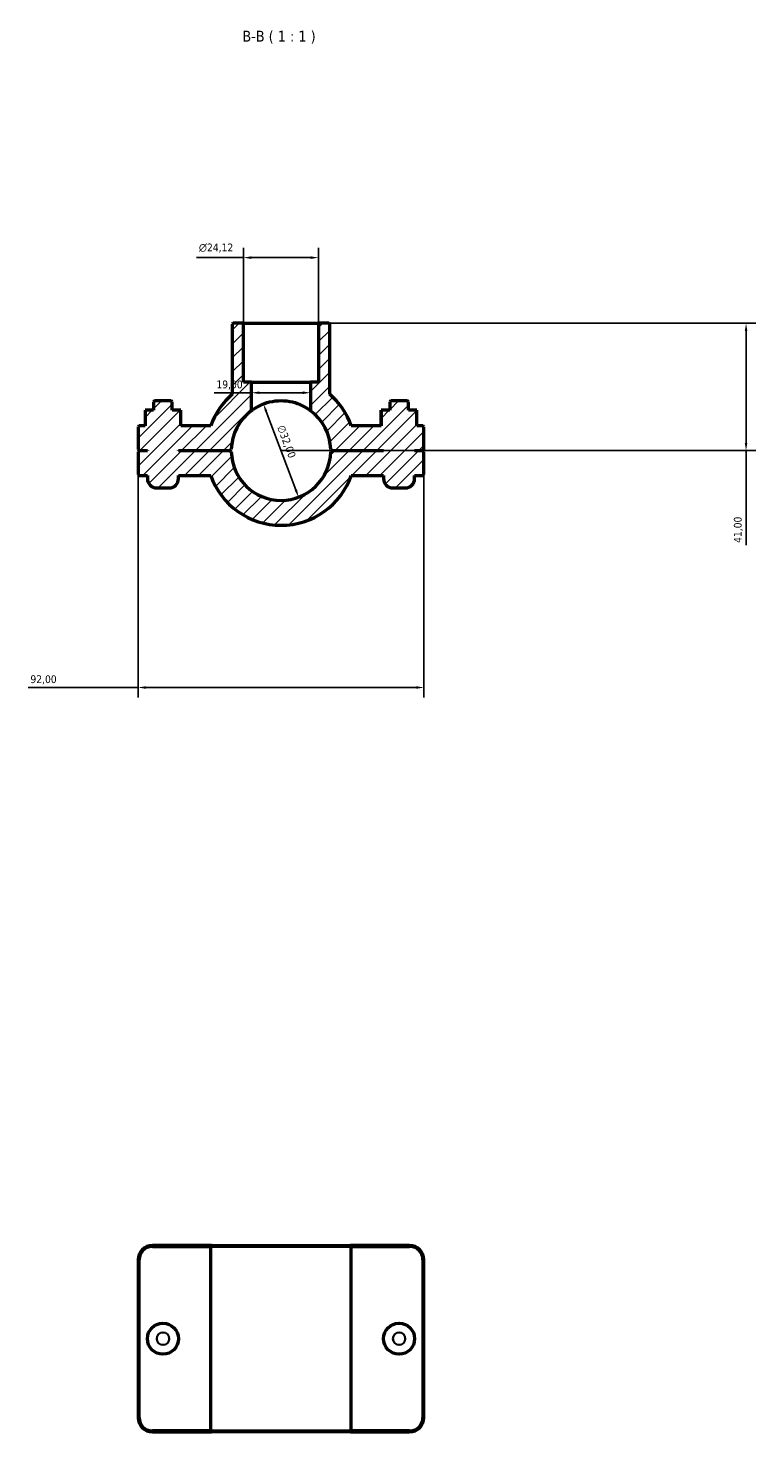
# Model space of a CAD drawing. Header units: millimetres. Extents: x 0 to 1137, y 0 to 1083.
# Tile 4 of 7: x 345 to 579, y 631 to 1083. Entities that reach past the tile are written whole.
import ezdxf

# ---------------------------------------------------------------- set-up
doc = ezdxf.new("R2010")
doc.units = ezdxf.units.MM
for name, color, linetype, lineweight in [('Dimension (ISO)', 7, 'Continuous', 25), ('Hatch (ISO)', 7, 'Continuous', 18), ('Symbol (ISO)', 7, 'Continuous', 25), ('Visible (ISO)', 7, 'Continuous', 50), ('Visible Narrow (ISO)', 7, 'Continuous', 35)]:
    doc.layers.add(name, color=color, linetype=linetype, lineweight=lineweight)
doc.styles.add('Label Text (ISO)', font='tahoma.ttf')
doc.styles.add('Note Text (ISO)', font='tahoma.ttf')
doc.dimstyles.new('Default (ISO)', dxfattribs={"dimtxt": 2.5, "dimasz": 2.5, "dimexe": 3.175, "dimexo": 0, "dimgap": 0.762, "dimtad": 1, "dimrnd": 1e-08, "dimzin": 0, "dimtxsty": 'Note Text (ISO)', "dimcen": 0.09, "dimdle": 10, "dimclrd": 256, "dimclre": 256, "dimclrt": 232, "dimazin": 0, "dimtfac": 1.40208, "dimtmove": 0, "dimatfit": 3, "dimfxl": 1, "dimtolj": 1, "dimtzin": 0, "dimlwd": -1, "dimlwe": -1, "dimarcsym": 0})

# ---------------------------------------------------------------- blocks, each defined once
blk = doc.blocks.new('*D11')
at = {"layer": 'Defpoints', "color": 0, "transparency": 16777216}
for p in [(420.88, 961.75), (432.18, 931.82)]:
    blk.add_point(p, dxfattribs=at)
at = {"layer": 'Dimension (ISO)', "transparency": 16777216}
blk.add_line((431.3, 934.16), (421.76, 959.42), dxfattribs=at)
blk.add_arc((426.53, 946.79), 16, 53.5764, 122.0501, dxfattribs=at)
for points in [[(422.15, 959.56), (421.37, 959.27), (420.88, 961.75)], [(431.69, 934.3), (430.91, 934.01), (432.18, 931.82)]]:
    blk.add_solid(points, dxfattribs=at)
at = {"layer": 'Dimension (ISO)', "color": 232, "true_color": 0xca0064, "transparency": 16777216, "insert": (427.56, 955.32), "char_height": 2.5, "attachment_point": 1, "rotation": 290.6804, "style": 'Note Text (ISO)'}
blk.add_mtext('\\A1;∅32,00', dxfattribs=at)
blk = doc.blocks.new('*D12')
at = {"layer": 'Defpoints', "color": 0, "transparency": 16777216}
for p in [(438.59, 987.79), (426.53, 946.79), (576.2, 946.79)]:
    blk.add_point(p, dxfattribs=at)
at = {"layer": 'Dimension (ISO)', "transparency": 16777216}
for p, q in [((438.59, 987.79), (579.38, 987.79)), ((576.2, 985.29), (576.2, 949.29)), ((426.53, 946.79), (579.38, 946.79)), ((576.2, 946.79), (576.2, 916.35))]:
    blk.add_line(p, q, dxfattribs=at)
for points in [[(575.78, 985.29), (576.62, 985.29), (576.2, 987.79)], [(575.78, 949.29), (576.62, 949.29), (576.2, 946.79)]]:
    blk.add_solid(points, dxfattribs=at)
at = {"layer": 'Dimension (ISO)', "color": 232, "true_color": 0xca0064, "transparency": 16777216, "insert": (572.27, 917.11), "char_height": 2.5, "attachment_point": 1, "rotation": 90, "style": 'Note Text (ISO)'}
blk.add_mtext('\\A1;41,00', dxfattribs=at)
blk = doc.blocks.new('*D13')
at = {"layer": 'Defpoints', "color": 0, "transparency": 16777216}
for p in [(380.53, 939.11), (472.53, 939.11), (380.53, 870.57)]:
    blk.add_point(p, dxfattribs=at)
at = {"layer": 'Dimension (ISO)', "transparency": 16777216}
for p, q in [((380.53, 939.11), (380.53, 867.39)), ((472.53, 939.11), (472.53, 867.39)), ((380.53, 870.57), (345.12, 870.57)), ((470.03, 870.57), (383.03, 870.57))]:
    blk.add_line(p, q, dxfattribs=at)
for points in [[(383.03, 870.98), (383.03, 870.15), (380.53, 870.57)], [(470.03, 870.98), (470.03, 870.15), (472.53, 870.57)]]:
    blk.add_solid(points, dxfattribs=at)
at = {"layer": 'Dimension (ISO)', "color": 232, "true_color": 0xca0064, "transparency": 16777216, "insert": (345.88, 874.5), "char_height": 2.5, "attachment_point": 1, "style": 'Note Text (ISO)'}
blk.add_mtext('\\A1;92,00', dxfattribs=at)
blk = doc.blocks.new('*D14')
at = {"layer": 'Defpoints', "color": 0, "transparency": 16777216}
for p in [(417.03, 965.43), (417.03, 965.43), (436.03, 965.43)]:
    blk.add_point(p, dxfattribs=at)
at = {"layer": 'Dimension (ISO)', "transparency": 16777216}
for p, q in [((417.03, 965.43), (404.98, 965.43)), ((433.53, 965.43), (419.53, 965.43))]:
    blk.add_line(p, q, dxfattribs=at)
for points in [[(419.53, 965.85), (419.53, 965.02), (417.03, 965.43)], [(433.53, 965.85), (433.53, 965.02), (436.03, 965.43)]]:
    blk.add_solid(points, dxfattribs=at)
at = {"layer": 'Dimension (ISO)', "color": 232, "true_color": 0xca0064, "transparency": 16777216, "insert": (405.74, 969.37), "char_height": 2.5, "attachment_point": 1, "style": 'Note Text (ISO)'}
blk.add_mtext('\\A1;19,00', dxfattribs=at)
blk = doc.blocks.new('*D15')
at = {"layer": 'Defpoints', "color": 0, "transparency": 16777216}
for p in [(414.47, 1008.91), (414.47, 987.79), (438.59, 987.79)]:
    blk.add_point(p, dxfattribs=at)
at = {"layer": 'Dimension (ISO)', "transparency": 16777216}
for p, q in [((414.47, 987.79), (414.47, 1012.08)), ((438.59, 987.79), (438.59, 1012.08)), ((414.47, 1008.91), (399.35, 1008.91)), ((436.09, 1008.91), (416.97, 1008.91))]:
    blk.add_line(p, q, dxfattribs=at)
for points in [[(416.97, 1009.32), (416.97, 1008.49), (414.47, 1008.91)], [(436.09, 1009.32), (436.09, 1008.49), (438.59, 1008.91)]]:
    blk.add_solid(points, dxfattribs=at)
at = {"layer": 'Dimension (ISO)', "color": 232, "true_color": 0xca0064, "transparency": 16777216, "insert": (400.11, 1013.43), "char_height": 2.5, "attachment_point": 1, "style": 'Note Text (ISO)'}
blk.add_mtext('\\A1;\\fAIGDT|b0|i0;\\H2.5000;\\ln\\fTahoma|b0|i0;\\H2.5000;24,12', dxfattribs=at)

msp = doc.modelspace()

# ---------------------------------------------------------------- hatches: boundary and pattern name
at = {"layer": 'Hatch (ISO)'}
h = msp.add_hatch(dxfattribs=at)
h.set_pattern_fill('ANSI31', color=256, scale=25.4, style=0)
h.set_pattern_definition([(45, (0, 0), (-2.245064, 2.245064), [])])
edge = h.paths.add_edge_path()
edge.add_line((417.031, 968.785), (414.473, 968.785))
edge.add_line((414.473, 968.785), (414.473, 987.785))
edge.add_line((414.473, 987.785), (411.175, 987.785))
edge.add_line((411.175, 987.785), (410.855, 987.465))
edge.add_line((410.855, 987.465), (410.855, 964.958))
edge.add_ellipse((426.531, 946.785), major_axis=(-15.676, 18.173), ratio=1, start_angle=0, end_angle=29.74784)
edge.add_line((403.904, 954.785), (394.287, 954.785))
edge.add_line((394.287, 954.785), (394.287, 959.785))
edge.add_line((394.287, 959.785), (391.531, 959.785))
edge.add_line((391.531, 959.785), (391.531, 962.465))
edge.add_line((391.531, 962.465), (391.211, 962.785))
edge.add_line((391.211, 962.785), (385.851, 962.785))
edge.add_line((385.851, 962.785), (385.531, 962.465))
edge.add_line((385.531, 962.465), (385.531, 959.785))
edge.add_line((385.531, 959.785), (382.775, 959.785))
edge.add_line((382.775, 959.785), (382.775, 954.785))
edge.add_line((382.775, 954.785), (380.851, 954.785))
edge.add_line((380.851, 954.785), (380.531, 954.465))
edge.add_line((380.531, 954.465), (380.531, 947.155))
edge.add_line((380.531, 947.155), (380.851, 946.835))
edge.add_line((380.851, 946.835), (383.531, 946.835))
edge.add_line((383.531, 946.835), (383.531, 946.735))
edge.add_line((383.531, 946.735), (380.851, 946.735))
edge.add_line((380.851, 946.735), (380.531, 946.415))
edge.add_line((380.531, 946.415), (380.531, 939.105))
edge.add_line((380.531, 939.105), (380.851, 938.785))
edge.add_line((380.851, 938.785), (383.531, 938.785))
edge.add_line((383.531, 938.785), (383.531, 937.785))
edge.add_ellipse((386.531, 937.785), major_axis=(-3, 0), ratio=1, start_angle=0, end_angle=90)
edge.add_line((386.531, 934.785), (390.531, 934.785))
edge.add_ellipse((390.531, 937.785), major_axis=(0, -3), ratio=1, start_angle=0, end_angle=90)
edge.add_line((393.531, 937.785), (393.531, 938.785))
edge.add_line((393.531, 938.785), (403.904, 938.785))
edge.add_ellipse((426.531, 946.785), major_axis=(-22.627, -8), ratio=1, start_angle=0, end_angle=141.05756)
edge.add_line((449.159, 938.785), (459.531, 938.785))
edge.add_line((459.531, 938.785), (459.531, 937.785))
edge.add_ellipse((462.531, 937.785), major_axis=(-3, 0), ratio=1, start_angle=0, end_angle=90)
edge.add_line((462.531, 934.785), (466.531, 934.785))
edge.add_ellipse((466.531, 937.785), major_axis=(0, -3), ratio=1, start_angle=0, end_angle=90)
edge.add_line((469.531, 937.785), (469.531, 938.785))
edge.add_line((469.531, 938.785), (472.211, 938.785))
edge.add_line((472.211, 938.785), (472.531, 939.105))
edge.add_line((472.531, 939.105), (472.531, 946.415))
edge.add_line((472.531, 946.415), (472.211, 946.735))
edge.add_line((472.211, 946.735), (469.531, 946.735))
edge.add_line((469.531, 946.735), (469.531, 946.835))
edge.add_line((469.531, 946.835), (472.211, 946.835))
edge.add_line((472.211, 946.835), (472.531, 947.155))
edge.add_line((472.531, 947.155), (472.531, 954.465))
edge.add_line((472.531, 954.465), (472.211, 954.785))
edge.add_line((472.211, 954.785), (470.287, 954.785))
edge.add_line((470.287, 954.785), (470.287, 959.785))
edge.add_line((470.287, 959.785), (467.531, 959.785))
edge.add_line((467.531, 959.785), (467.531, 962.465))
edge.add_line((467.531, 962.465), (467.211, 962.785))
edge.add_line((467.211, 962.785), (461.851, 962.785))
edge.add_line((461.851, 962.785), (461.531, 962.465))
edge.add_line((461.531, 962.465), (461.531, 959.785))
edge.add_line((461.531, 959.785), (458.775, 959.785))
edge.add_line((458.775, 959.785), (458.775, 954.785))
edge.add_line((458.775, 954.785), (449.159, 954.785))
edge.add_ellipse((426.531, 946.785), major_axis=(22.627, 8), ratio=1, start_angle=0, end_angle=29.74784)
edge.add_line((442.207, 964.958), (442.207, 987.465))
edge.add_line((442.207, 987.465), (441.887, 987.785))
edge.add_line((441.887, 987.785), (438.59, 987.785))
edge.add_line((438.59, 987.785), (438.59, 968.785))
edge.add_line((438.59, 968.785), (436.031, 968.785))
edge.add_line((436.031, 968.785), (436.031, 959.66))
edge.add_ellipse((426.531, 946.785), major_axis=(9.5, 12.874), ratio=1, start_angle=307.74856, end_angle=360, ccw=False)
edge.add_line((442.527, 947.155), (442.851, 946.835))
edge.add_line((442.851, 946.835), (459.531, 946.835))
edge.add_line((459.531, 946.835), (459.531, 946.735))
edge.add_line((459.531, 946.735), (442.851, 946.735))
edge.add_line((442.851, 946.735), (442.527, 946.415))
edge.add_ellipse((426.531, 946.785), major_axis=(15.996, -0.37), ratio=1, start_angle=182.64997, end_angle=360, ccw=False)
edge.add_line((410.535, 946.415), (410.211, 946.735))
edge.add_line((410.211, 946.735), (393.531, 946.735))
edge.add_line((393.531, 946.735), (393.531, 946.835))
edge.add_line((393.531, 946.835), (410.211, 946.835))
edge.add_line((410.211, 946.835), (410.535, 947.155))
edge.add_ellipse((426.531, 946.785), major_axis=(-15.996, 0.37), ratio=1, start_angle=307.74856, end_angle=360, ccw=False)
edge.add_line((417.031, 959.66), (417.031, 968.785))

# ---------------------------------------------------------------- linework, layer by layer
at = {"layer": 'Visible (ISO)'}
for p, q in [((411.175, 987.785), (410.855, 987.465)), ((410.855, 987.465), (410.855, 964.958)), ((414.473, 987.785), (411.175, 987.785)), ((414.473, 968.785), (414.473, 987.785)), ((414.473, 987.785), (438.59, 987.785)), ((441.887, 987.785), (438.59, 987.785)), ((438.59, 987.785), (438.59, 968.785)), ((442.207, 987.465), (441.887, 987.785)), ((442.207, 964.958), (442.207, 987.465)), ((417.031, 968.785), (414.473, 968.785)), ((417.031, 959.66), (417.031, 968.785)), ((417.031, 968.785), (436.031, 968.785)), ((438.59, 968.785), (436.031, 968.785)), ((436.031, 968.785), (436.031, 959.66)), ((385.851, 962.785), (385.531, 962.465)), ((385.531, 962.465), (385.531, 959.785)), ((391.211, 962.785), (385.851, 962.785)), ((391.531, 962.465), (391.211, 962.785)), ((391.531, 959.785), (391.531, 962.465)), ((461.851, 962.785), (461.531, 962.465)), ((461.531, 962.465), (461.531, 959.785)), ((467.211, 962.785), (461.851, 962.785)), ((467.531, 962.465), (467.211, 962.785)), ((467.531, 959.785), (467.531, 962.465)), ((385.531, 959.785), (382.775, 959.785)), ((382.775, 959.785), (382.775, 954.785)), ((394.287, 959.785), (391.531, 959.785)), ((394.287, 954.785), (394.287, 959.785)), ((394.287, 959.785), (394.305, 959.785)), ((394.305, 954.785), (394.305, 959.785)), ((458.775, 959.785), (458.758, 959.785)), ((458.758, 954.785), (458.758, 959.785)), ((461.531, 959.785), (458.775, 959.785)), ((458.775, 959.785), (458.775, 954.785)), ((470.287, 959.785), (467.531, 959.785)), ((470.287, 954.785), (470.287, 959.785)), ((380.851, 954.785), (380.531, 954.465)), ((380.531, 954.465), (380.531, 947.155)), ((382.775, 954.785), (380.851, 954.785)), ((403.904, 954.785), (394.287, 954.785)), ((458.775, 954.785), (449.159, 954.785)), ((472.211, 954.785), (470.287, 954.785)), ((472.531, 954.465), (472.211, 954.785)), ((472.531, 947.155), (472.531, 954.465)), ((380.531, 947.155), (380.851, 946.835)), ((380.851, 946.735), (380.531, 946.415)), ((380.531, 946.415), (380.531, 939.105)), ((380.851, 946.835), (383.531, 946.835)), ((383.531, 946.735), (380.851, 946.735)), ((383.531, 946.835), (383.531, 946.735)), ((393.531, 946.735), (393.531, 946.835)), ((393.531, 946.835), (410.211, 946.835)), ((410.211, 946.735), (393.531, 946.735)), ((410.211, 946.835), (410.535, 947.155)), ((410.535, 946.415), (410.211, 946.735)), ((442.527, 947.155), (442.851, 946.835)), ((442.851, 946.735), (442.527, 946.415)), ((442.851, 946.835), (459.531, 946.835)), ((459.531, 946.735), (442.851, 946.735)), ((459.531, 946.835), (459.531, 946.735)), ((469.531, 946.735), (469.531, 946.835)), ((469.531, 946.835), (472.211, 946.835)), ((472.211, 946.735), (469.531, 946.735)), ((472.211, 946.835), (472.531, 947.155)), ((472.531, 946.415), (472.211, 946.735)), ((472.531, 939.105), (472.531, 946.415)), ((380.531, 939.105), (380.851, 938.785)), ((380.851, 938.785), (383.531, 938.785)), ((383.531, 938.785), (383.531, 937.785)), ((393.531, 937.785), (393.531, 938.785)), ((393.531, 938.785), (403.904, 938.785)), ((449.159, 938.785), (459.531, 938.785)), ((459.531, 938.785), (459.531, 937.785)), ((469.531, 937.785), (469.531, 938.785)), ((469.531, 938.785), (472.211, 938.785)), ((472.211, 938.785), (472.531, 939.105)), ((386.531, 934.785), (390.531, 934.785)), ((462.531, 934.785), (466.531, 934.785)), ((404.131, 691.001), (385.131, 691.001)), ((385.131, 690.681), (403.904, 690.681)), ((449.159, 690.681), (403.904, 690.681)), ((403.904, 631.321), (403.904, 690.681)), ((404.131, 691.001), (448.931, 691.001)), ((467.931, 691.001), (448.931, 691.001)), ((449.159, 690.681), (467.931, 690.681)), ((449.159, 631.321), (449.159, 690.681)), ((380.531, 686.401), (380.531, 635.601)), ((380.851, 635.601), (380.851, 686.401)), ((472.211, 686.401), (472.211, 635.601)), ((472.531, 635.601), (472.531, 686.401)), ((403.904, 631.321), (385.131, 631.321)), ((385.131, 631.001), (404.131, 631.001)), ((403.904, 631.321), (449.159, 631.321)), ((448.931, 631.001), (404.131, 631.001)), ((448.931, 631.001), (467.931, 631.001)), ((467.931, 631.321), (449.159, 631.321))]:
    msp.add_line(p, q, dxfattribs=at)
for centre in [(388.531, 661.001), (464.531, 661.001)]:
    msp.add_circle(centre, 5, dxfattribs=at)
for centre, radius, start, end in [((426.531, 946.785), 24, 130.78094, 160.52878), ((426.531, 946.785), 24, 19.47122, 49.21906), ((426.531, 946.785), 16, 126.42357, 178.67502), ((426.531, 946.785), 16, 1.32498, 53.57643), ((426.531, 946.785), 16, 181.32498, 358.67502), ((386.531, 937.785), 3, 180, 270), ((390.531, 937.785), 3, 270, 0), ((426.531, 946.785), 24, 199.47122, 340.52878), ((462.531, 937.785), 3, 180, 270), ((466.531, 937.785), 3, 270, 0), ((385.131, 686.401), 4.6, 90, 180), ((385.131, 686.401), 4.28, 90, 180), ((467.931, 686.401), 4.6, 0, 90), ((467.931, 686.401), 4.28, 0, 90), ((385.131, 635.601), 4.6, 180, 270), ((385.131, 635.601), 4.28, 180, 270), ((467.931, 635.601), 4.6, 270, 0), ((467.931, 635.601), 4.28, 270, 0)]:
    msp.add_arc(centre, radius, start, end, dxfattribs=at)
msp.add_open_spline([(436.031, 959.66), (436.031, 959.66), (435.778, 959.855), (434.801, 960.495), (434.078, 960.923), (432.425, 961.688), (431.377, 962.081), (429.044, 962.632), (427.757, 962.785), (425.305, 962.785), (424.018, 962.632), (421.685, 962.081), (420.638, 961.688), (418.985, 960.923), (418.261, 960.495), (417.284, 959.855), (417.031, 959.66), (417.031, 959.66)], degree=3, knots=[0, 0, 0, 0, 0.3700199, 0.3700199, 0.7400399, 0.7400399, 1.1077918, 1.1077918, 1.4755438, 1.4755438, 1.8432958, 1.8432958, 2.2110477, 2.2110477, 2.5810677, 2.5810677, 2.9510876, 2.9510876, 2.9510876, 2.9510876], dxfattribs=at)
for points in [[(404.131, 691.001), (404.055, 690.894), (403.979, 690.788), (403.904, 690.681)], [(448.931, 691.001), (449.007, 690.894), (449.083, 690.788), (449.159, 690.681)], [(404.131, 631.001), (404.055, 631.107), (403.979, 631.214), (403.904, 631.321)], [(448.931, 631.001), (449.007, 631.107), (449.083, 631.214), (449.159, 631.321)]]:
    msp.add_open_spline(points, degree=3, dxfattribs=at)
at = {"layer": 'Visible Narrow (ISO)'}
for p, q in [((385.131, 690.697), (385.131, 690.985)), ((467.931, 690.697), (467.931, 690.985)), ((380.835, 686.401), (380.547, 686.401)), ((472.227, 686.401), (472.515, 686.401)), ((380.835, 635.601), (380.547, 635.601)), ((472.227, 635.601), (472.515, 635.601)), ((385.131, 631.305), (385.131, 631.017)), ((467.931, 631.305), (467.931, 631.017))]:
    msp.add_line(p, q, dxfattribs=at)
for centre in [(388.531, 661.001), (464.531, 661.001)]:
    msp.add_circle(centre, 2, dxfattribs=at)

# ---------------------------------------------------------------- texts
at = {"layer": 'Symbol (ISO)', "insert": (414.092, 1077.785), "char_height": 3.5, "attachment_point": 7, "style": 'Label Text (ISO)'}
msp.add_mtext('B-B ( 1 : 1 )', dxfattribs=at)

# ---------------------------------------------------------------- dimensions: what is measured, and where the dimension line sits
at = {"layer": 'Dimension (ISO)'}
dim = msp.add_linear_dim(base=(414.473, 1008.907), p1=(438.59, 987.785), p2=(414.473, 987.785), angle=180, text='\\fAIGDT|b0|i0;\\H2.5000;\\ln\\fTahoma|b0|i0;\\H2.5000;<>', dimstyle='Default (ISO)', override={"dimdec": 2, "dimtp": 0, "dimtm": 0, "dimtdec": 2, "dimtofl": 0, "dimatfit": 2}, dxfattribs=at)
dim.commit()
dim.dimension.update_dxf_attribs({"geometry": '*D15', "text_midpoint": (405.661, 1008.907), "dimtype": 160})
for base, p1, p2, angle, override, picture, middle in [((576.202, 946.785), (438.59, 987.785), (426.531, 946.785), 90, {"dimdec": 2, "dimtp": 0, "dimtm": 0, "dimtdec": 2, "dimtofl": 0, "dimatfit": 2}, '*D12', (576.202, 921.285)), ((417.031, 965.432), (436.031, 965.432), (417.031, 965.432), 180, {"dimdec": 2, "dimse1": 1, "dimse2": 1, "dimtp": 0, "dimtm": 0, "dimtdec": 2, "dimtofl": 0, "dimatfit": 2}, '*D14', (409.754, 965.432))]:
    dim = msp.add_linear_dim(base=base, p1=p1, p2=p2, angle=angle, dimstyle='Default (ISO)', override=override, dxfattribs=at)
    dim.commit()
    dim.dimension.update_dxf_attribs({"geometry": picture, "text_midpoint": middle, "dimtype": 160})
dim = msp.add_diameter_dim_2p(p1=(432.182, 931.816), p2=(420.881, 961.754), dimstyle='Default (ISO)', override={"dimdec": 2, "dimlfac": 1, "dimtp": 0, "dimtm": 0, "dimtdec": 2, "dimatfit": 2}, dxfattribs=at)
dim.commit()
dim.dimension.update_dxf_attribs({"geometry": '*D11', "text_midpoint": (425.777, 948.782), "dimtype": 163})
dim = msp.add_linear_dim(base=(380.531, 870.565), p1=(472.531, 939.105), p2=(380.531, 939.105), dimstyle='Default (ISO)', override={"dimdec": 2, "dimtp": 0, "dimtm": 0, "dimtdec": 2, "dimtofl": 0, "dimatfit": 2}, dxfattribs=at)
dim.commit()
dim.dimension.update_dxf_attribs({"geometry": '*D13', "text_midpoint": (350.031, 870.565), "dimtype": 160})

doc.saveas('drawing.dxf')
